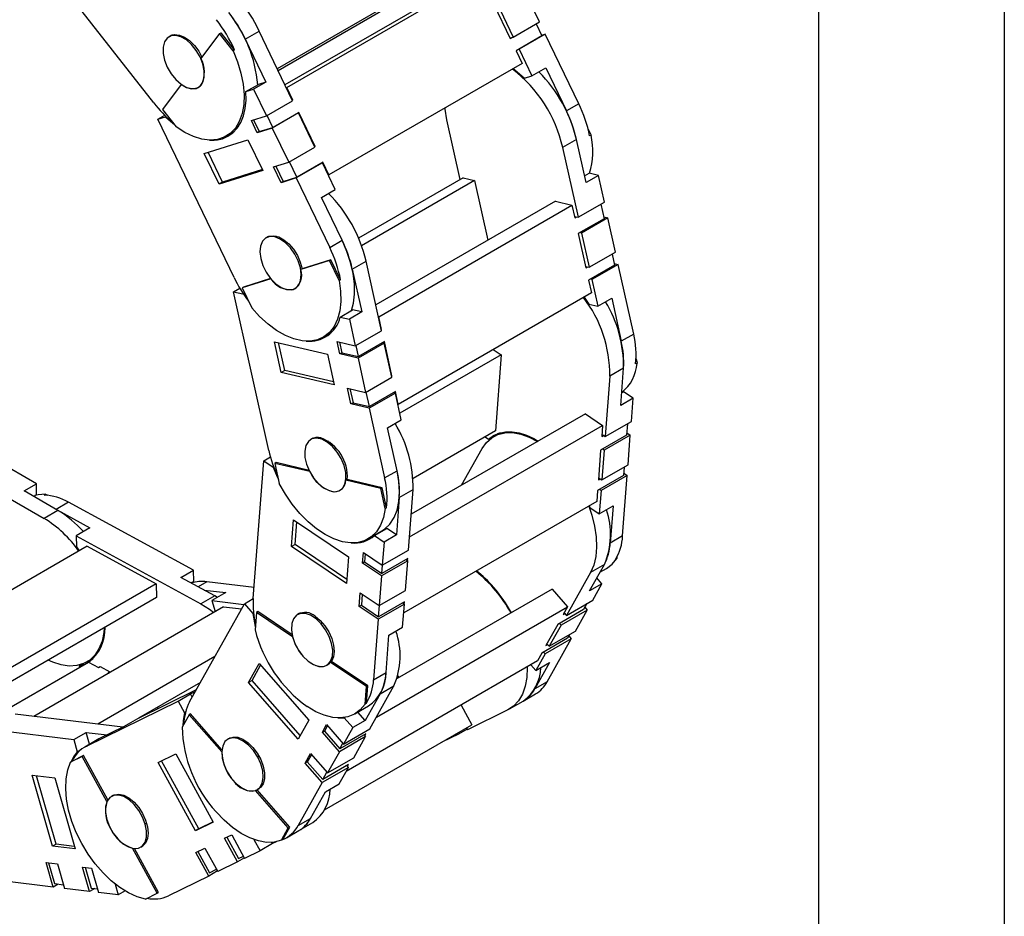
# Model space of a CAD drawing. Header units: inches. Extents: x 0 to 66, y 0 to 51.
# Tile 9 of 10: x 58.1 to 66, y 33.7 to 40.9. Entities that reach past the tile are written whole.
import ezdxf

# ---------------------------------------------------------------- set-up
doc = ezdxf.new("R2010")
doc.units = ezdxf.units.IN
doc.header["$LTSCALE"] = 6
doc.header["$MEASUREMENT"] = 0
doc.layers.add('TEXT', color=140, linetype='Continuous', lineweight=25)

msp = doc.modelspace()

# ---------------------------------------------------------------- linework, layer by layer
at = {"color": 7, "linetype": 'Continuous'}
msp.add_line((66.0006, 51.0006), (66.0006, 0.0006), dxfattribs=at)
for p, q in [((59.1369, 40.2761), (58.2748, 41.3764)), ((61.6592, 41.266), (60.1954, 40.421)), ((60.2105, 40.4005), (61.7694, 41.3005)), ((62.2489, 40.9297), (62.1164, 41.2048)), ((61.1217, 41.1018), (60.1404, 40.5353)), ((61.9048, 41.0827), (62.0373, 40.8075)), ((61.0467, 41.0784), (60.1329, 40.5509)), ((61.8798, 41.0712), (62.0124, 40.796)), ((62.0373, 40.8075), (62.2489, 40.9297)), ((59.8753, 40.7902), (59.9867, 40.8545)), ((60.2568, 40.2936), (59.9867, 40.8545)), ((62.2223, 40.9143), (62.2688, 40.8179)), ((59.2779, 40.8203), (59.2599, 40.8099)), ((59.2887, 40.8243), (59.2761, 40.817)), ((59.6682, 40.8363), (59.5164, 40.6342)), ((59.6682, 40.8363), (59.6794, 40.8427)), ((59.7775, 40.6968), (59.6682, 40.8363)), ((59.7886, 40.7032), (59.6794, 40.8427)), ((59.8753, 40.7902), (60.0418, 40.4445)), ((62.0108, 40.7992), (62.0373, 40.8075)), ((62.0124, 40.796), (62.0265, 40.8041)), ((62.2688, 40.8179), (62.0599, 40.6973)), ((62.2965, 40.8309), (62.0849, 40.7087)), ((62.2669, 40.8217), (62.2965, 40.8309)), ((62.5666, 40.27), (62.2965, 40.8309)), ((59.7886, 40.7032), (59.7775, 40.6968)), ((62.0599, 40.6973), (62.1092, 40.595)), ((62.0849, 40.7087), (62.0737, 40.7053)), ((62.0849, 40.7087), (62.1885, 40.4936)), ((62.1092, 40.595), (60.5503, 39.695)), ((62.1885, 40.4936), (62.2999, 40.5579)), ((62.2999, 40.5579), (62.4664, 40.2122)), ((62.1276, 40.4746), (62.1885, 40.4936)), ((59.3588, 40.4245), (59.2069, 40.2225)), ((59.3588, 40.4245), (59.3591, 40.4247)), ((59.4961, 40.4008), (59.503, 40.4047)), ((59.8807, 40.3676), (59.981, 40.4255)), ((59.8807, 40.3676), (59.9416, 40.3866)), ((60.0418, 40.4445), (59.9416, 40.3866)), ((59.9416, 40.3866), (60.0453, 40.1715)), ((60.0418, 40.4445), (59.981, 40.4255)), ((60.206, 40.3991), (60.2105, 40.4005)), ((60.2598, 40.2982), (60.2105, 40.4005)), ((60.0453, 40.1715), (60.2568, 40.2936)), ((60.2553, 40.2968), (60.2598, 40.2982)), ((60.2557, 40.2958), (60.2598, 40.2982)), ((59.2069, 40.2225), (59.3162, 40.083)), ((62.5666, 40.27), (62.4664, 40.2122)), ((59.1697, 40.1456), (59.2246, 40.1773)), ((59.1697, 40.1456), (59.2306, 40.1646)), ((59.7848, 38.8686), (59.1697, 40.1456)), ((59.235, 40.1671), (59.2306, 40.1646)), ((59.924, 40.1336), (60.0453, 40.1715)), ((59.9715, 40.0348), (59.924, 40.1336)), ((59.9425, 40.1394), (59.9882, 40.0445)), ((60.0985, 40.0789), (60.0521, 40.1754)), ((60.3044, 40.1948), (60.0928, 40.0727)), ((60.3073, 40.1995), (60.0985, 40.0789)), ((60.2932, 40.1913), (60.3044, 40.1948)), ((60.4369, 39.9197), (60.3044, 40.1948)), ((60.4399, 39.9243), (60.3073, 40.1995)), ((61.6087, 39.6572), (61.5017, 40.1383)), ((59.7948, 40.0735), (59.8211, 40.0886)), ((60.0928, 40.0727), (59.9715, 40.0348)), ((59.9882, 40.0445), (60.0985, 40.0789)), ((60.0928, 40.0727), (60.2253, 39.7975)), ((62.642, 40.0641), (62.6651, 40.0161)), ((59.544, 39.8688), (59.8969, 39.979)), ((59.7795, 40.0391), (59.6899, 39.9874)), ((59.7225, 40.0087), (59.7859, 40.0453)), ((59.8969, 39.979), (60.0158, 39.7321)), ((59.9884, 40.0446), (59.9715, 40.0348)), ((62.5478, 39.9807), (62.4364, 39.9164)), ((62.6248, 39.634), (62.5478, 39.9807)), ((62.6651, 40.0161), (62.654, 40.0096)), ((60.2253, 39.7975), (60.4369, 39.9197)), ((60.4354, 39.9229), (60.4399, 39.9243)), ((60.4358, 39.9219), (60.4399, 39.9243)), ((62.4364, 39.9164), (62.5614, 39.3539)), ((59.663, 39.6219), (59.544, 39.8688)), ((59.6908, 39.638), (59.575, 39.8785)), ((60.0158, 39.7321), (59.663, 39.6219)), ((60.0127, 39.7385), (59.6908, 39.638)), ((60.104, 39.7597), (60.2253, 39.7975)), ((60.1652, 39.6327), (60.104, 39.7597)), ((60.1226, 39.7655), (60.1819, 39.6424)), ((60.2922, 39.6768), (60.2321, 39.8015)), ((60.4981, 39.7927), (60.2865, 39.6706)), ((60.501, 39.7974), (60.2922, 39.6768)), ((60.4869, 39.7892), (60.4981, 39.7927)), ((60.6017, 39.5775), (60.4981, 39.7927)), ((60.5503, 39.695), (60.501, 39.7974)), ((60.2865, 39.6706), (60.1652, 39.6327)), ((60.1819, 39.6424), (60.2922, 39.6768)), ((60.2865, 39.6706), (60.5566, 39.1097)), ((60.5458, 39.6936), (60.5503, 39.695)), ((61.6332, 39.6713), (60.7898, 39.1844)), ((61.6332, 39.6713), (61.724, 39.6498)), ((62.613, 39.6872), (62.6513, 39.7094)), ((62.7251, 39.6919), (62.6248, 39.634)), ((62.7251, 39.6919), (62.6513, 39.7094)), ((62.773, 39.4761), (62.7251, 39.6919)), ((59.6908, 39.638), (59.663, 39.6219)), ((60.1821, 39.6424), (60.1652, 39.6327)), ((60.4904, 39.5132), (60.6017, 39.5775)), ((61.724, 39.6498), (60.8135, 39.1241)), ((61.724, 39.6498), (61.8312, 39.1678)), ((60.6569, 39.1676), (60.4904, 39.5132)), ((62.3778, 39.4834), (60.9283, 38.6465)), ((60.9525, 38.5517), (62.5114, 39.4517)), ((62.3778, 39.4834), (62.5114, 39.4517)), ((62.5114, 39.4517), (62.5342, 39.349)), ((62.5614, 39.3539), (62.773, 39.4761)), ((62.7451, 39.46), (62.7713, 39.3423)), ((62.5315, 39.361), (62.5614, 39.3539)), ((62.5342, 39.349), (62.5481, 39.3571)), ((62.7713, 39.3423), (62.5625, 39.2217)), ((62.8013, 39.3487), (62.5897, 39.2266)), ((62.7681, 39.3566), (62.8013, 39.3487)), ((62.8626, 39.0728), (62.8013, 39.3487)), ((60.0594, 39.1977), (60.0415, 39.1873)), ((60.0458, 39.1898), (60.0686, 39.2012)), ((60.1239, 39.2017), (60.1124, 39.195)), ((62.5625, 39.2217), (62.6238, 38.9457)), ((62.5897, 39.2266), (62.5763, 39.2298)), ((62.5897, 39.2266), (62.6511, 38.9506)), ((60.5566, 39.1097), (60.6569, 39.1676)), ((62.6511, 38.9506), (62.8626, 39.0728)), ((62.8348, 39.0567), (62.8546, 38.9673)), ((60.5549, 39.0048), (60.3226, 38.9322)), ((60.3337, 38.9386), (60.3226, 38.9322)), ((60.566, 39.0112), (60.3337, 38.9386)), ((60.5549, 39.0048), (60.566, 39.0112)), ((60.6329, 38.8429), (60.5549, 39.0048)), ((60.644, 38.8493), (60.566, 39.0112)), ((60.7383, 38.9361), (60.8496, 39.0004)), ((60.7383, 38.9361), (60.8153, 38.5894)), ((60.9746, 38.4379), (60.8496, 39.0004)), ((62.6211, 38.9577), (62.6511, 38.9506)), ((62.6238, 38.9457), (62.6378, 38.9538)), ((62.8546, 38.9673), (62.6458, 38.8467)), ((62.8847, 38.9737), (62.6731, 38.8516)), ((62.8514, 38.9816), (62.8847, 38.9737)), ((63.0097, 38.4112), (62.8847, 38.9737)), ((60.0815, 38.8569), (59.8492, 38.7843)), ((60.0798, 38.8593), (59.8603, 38.7908)), ((60.0815, 38.8569), (60.0817, 38.857)), ((59.7804, 38.7534), (59.8307, 38.7824)), ((59.8603, 38.7908), (59.8492, 38.7843)), ((59.8492, 38.7843), (59.9271, 38.6225)), ((60.2777, 38.7782), (60.2845, 38.7821)), ((60.644, 38.8493), (60.6329, 38.8429)), ((62.6458, 38.8467), (62.6686, 38.7441)), ((62.6731, 38.8516), (62.6597, 38.8548)), ((62.6731, 38.8516), (62.721, 38.6358)), ((60.065, 37.4727), (59.7804, 38.7534)), ((59.7804, 38.7534), (59.8541, 38.7359)), ((60.2617, 38.7707), (60.2633, 38.7717)), ((62.6686, 38.7441), (61.1097, 37.8442)), ((62.6086, 38.7095), (62.6473, 38.6533)), ((62.721, 38.6358), (62.8324, 38.7001)), ((62.8324, 38.7001), (62.9094, 38.3534)), ((62.6473, 38.6533), (62.721, 38.6358)), ((60.6414, 38.549), (60.7416, 38.6069)), ((60.6414, 38.549), (60.7151, 38.5315)), ((60.8153, 38.5894), (60.7151, 38.5315)), ((60.8153, 38.5894), (60.7416, 38.6069)), ((60.9492, 38.5525), (60.9525, 38.5517)), ((60.9753, 38.4491), (60.9525, 38.5517)), ((60.7151, 38.5315), (60.7631, 38.3157)), ((60.504, 38.386), (60.5674, 38.4226)), ((60.7631, 38.3157), (60.9746, 38.4379)), ((60.972, 38.4499), (60.9753, 38.4491)), ((60.9725, 38.4475), (60.9753, 38.4491)), ((63.0097, 38.4112), (62.9094, 38.3534)), ((60.1104, 38.35), (60.5377, 38.2486)), ((60.1654, 38.1024), (60.1104, 38.35)), ((60.1932, 38.1184), (60.1435, 38.3421)), ((60.6162, 38.3506), (60.7631, 38.3157)), ((60.6382, 38.2516), (60.6162, 38.3506)), ((60.6361, 38.3459), (60.6549, 38.2612)), ((60.7884, 38.2296), (60.7686, 38.3189)), ((60.9966, 38.3388), (60.7851, 38.2167)), ((60.9973, 38.3501), (60.7884, 38.2296)), ((60.9832, 38.342), (60.9966, 38.3388)), ((61.058, 38.0629), (60.9966, 38.3388)), ((61.0586, 38.0741), (60.9973, 38.3501)), ((60.5377, 38.2486), (60.5927, 38.001)), ((60.655, 38.2612), (60.6382, 38.2516)), ((60.7851, 38.2167), (60.6382, 38.2516)), ((60.6549, 38.2612), (60.7884, 38.2296)), ((61.9397, 38.2442), (61.1225, 37.7724)), ((61.8765, 38.2868), (61.9397, 38.2442)), ((61.9397, 38.2442), (61.8931, 37.6304)), ((60.7851, 38.2167), (60.8464, 37.9407)), ((63.0365, 38.1764), (63.0253, 38.1699)), ((63.0288, 38.211), (63.0365, 38.1764)), ((60.1932, 38.1184), (60.1654, 38.1024)), ((60.5927, 38.001), (60.1654, 38.1024)), ((60.5874, 38.0249), (60.1932, 38.1184)), ((60.8464, 37.9407), (61.058, 38.0629)), ((61.0553, 38.0749), (61.0586, 38.0741)), ((61.0558, 38.0725), (61.0586, 38.0741)), ((62.8162, 38.0726), (62.7792, 37.5847)), ((62.9276, 38.1369), (62.8162, 38.0726)), ((62.9047, 37.8362), (62.9276, 38.1369)), ((60.6995, 37.9756), (60.8464, 37.9407)), ((60.7278, 37.8482), (60.6995, 37.9756)), ((60.7194, 37.9709), (60.7445, 37.8579)), ((60.8781, 37.8263), (60.8519, 37.9439)), ((61.0863, 37.9355), (60.8747, 37.8134)), ((61.0869, 37.9468), (60.8781, 37.8263)), ((61.0729, 37.9387), (61.0863, 37.9355)), ((61.1342, 37.7197), (61.0863, 37.9355)), ((61.1097, 37.8442), (61.0869, 37.9468)), ((62.9123, 37.9364), (62.9284, 37.9457)), ((63.0049, 37.894), (62.9284, 37.9457)), ((60.7446, 37.8579), (60.7278, 37.8482)), ((60.8747, 37.8134), (60.7278, 37.8482)), ((60.7445, 37.8579), (60.8781, 37.8263)), ((61.1064, 37.845), (61.1097, 37.8442)), ((63.0049, 37.894), (62.9047, 37.8362)), ((62.9907, 37.7068), (63.0049, 37.894)), ((58.1901, 37.2041), (57.1823, 37.7859)), ((60.8747, 37.8134), (60.9997, 37.2509)), ((62.6194, 37.7685), (61.2143, 36.9574)), ((62.6194, 37.7685), (62.7581, 37.675)), ((61.0229, 37.6554), (61.1342, 37.7197)), ((61.2005, 36.7758), (62.7581, 37.675)), ((62.7581, 37.675), (62.7514, 37.586)), ((62.7792, 37.5847), (62.9907, 37.7068)), ((62.9588, 37.6884), (62.9518, 37.5961)), ((61.0999, 37.3087), (61.0229, 37.6554)), ((61.8931, 37.6304), (61.2296, 37.2473)), ((61.8375, 37.5648), (61.9174, 37.6109)), ((61.9313, 37.6151), (61.8791, 37.585)), ((62.9518, 37.5961), (62.743, 37.4756)), ((62.7514, 37.586), (62.7653, 37.594)), ((62.7526, 37.6026), (62.7792, 37.5847)), ((62.9823, 37.5963), (62.7708, 37.4742)), ((62.9533, 37.6159), (62.9823, 37.5963)), ((62.9642, 37.357), (62.9823, 37.5963)), ((57.2436, 37.5063), (58.2513, 36.9245)), ((60.4211, 37.5703), (60.4031, 37.56)), ((60.5466, 37.5461), (60.5352, 37.5395)), ((61.8107, 37.5828), (61.8375, 37.5648)), ((61.8643, 37.5757), (61.8647, 37.5804)), ((61.6203, 37.1918), (61.7857, 37.4877)), ((62.743, 37.4756), (62.7248, 37.2361)), ((62.7708, 37.4742), (62.7526, 37.2348)), ((62.7708, 37.4742), (62.7569, 37.4836)), ((59.9397, 36.2774), (60.024, 37.3884)), ((60.024, 37.3884), (60.0784, 37.4198)), ((60.024, 37.3884), (60.1006, 37.3368)), ((60.1247, 37.3748), (60.1136, 37.3683)), ((60.1136, 37.3683), (60.1497, 37.206)), ((60.3949, 37.3016), (60.1136, 37.3683)), ((60.39, 37.3118), (60.1247, 37.3748)), ((62.7526, 37.2348), (62.9642, 37.357)), ((60.1047, 37.3391), (60.1006, 37.3368)), ((60.3949, 37.3016), (60.3951, 37.3017)), ((60.9997, 37.2509), (61.0999, 37.3087)), ((62.9271, 37.2708), (62.7183, 37.1502)), ((62.9576, 37.271), (62.7461, 37.1489)), ((62.9206, 36.7831), (62.9576, 37.271)), ((62.9322, 37.3385), (62.9271, 37.2708)), ((62.9286, 37.2906), (62.9576, 37.271)), ((58.0899, 37.1463), (58.1901, 37.2041)), ((58.1901, 37.1154), (58.1901, 37.2041)), ((60.698, 37.2387), (60.6868, 37.2323)), ((60.9682, 37.1655), (60.6868, 37.2323)), ((60.9793, 37.172), (60.698, 37.2387)), ((62.7248, 37.2361), (62.7387, 37.2442)), ((62.7261, 37.2527), (62.7526, 37.2348)), ((58.3627, 36.9888), (58.0899, 37.1463)), ((58.1901, 37.1154), (58.1667, 37.1019)), ((58.253, 37.1129), (58.2641, 37.1194)), ((58.2641, 37.1194), (58.2792, 37.1112)), ((60.5685, 37.1428), (60.5689, 37.143)), ((60.6393, 37.1508), (60.6461, 37.1547)), ((60.9682, 37.1655), (60.9793, 37.172)), ((61.0042, 37.0032), (60.9682, 37.1655)), ((61.0154, 37.0096), (60.9793, 37.172)), ((61.118, 37.0923), (61.2294, 37.1566)), ((61.1923, 36.6686), (61.2294, 37.1566)), ((62.7183, 37.1502), (62.7115, 37.0612)), ((62.7461, 37.1489), (62.7319, 36.9617)), ((62.7461, 37.1489), (62.7322, 37.1583)), ((58.4491, 37.0544), (58.3491, 36.9967)), ((59.4564, 36.5059), (58.4491, 37.0544)), ((61.118, 37.0923), (61.0952, 36.7916)), ((62.7115, 37.0612), (61.1539, 36.162)), ((58.3627, 36.9888), (58.2513, 36.9245)), ((58.3558, 36.9928), (58.6216, 36.8481)), ((61.0154, 37.0096), (61.0042, 37.0032)), ((62.6505, 37.026), (62.6553, 37.0133)), ((62.6553, 37.0133), (62.7319, 36.9617)), ((62.7319, 36.9617), (62.8432, 37.026)), ((62.8432, 37.026), (62.8204, 36.7252)), ((60.2487, 36.6982), (60.265, 36.913)), ((60.265, 36.913), (60.7088, 36.6137)), ((60.2765, 36.7143), (60.2903, 36.8959)), ((58.6216, 36.8481), (58.5102, 36.7838)), ((60.8657, 36.7587), (60.977, 36.823)), ((60.9184, 36.7853), (61.0186, 36.8432)), ((61.0952, 36.7916), (60.995, 36.7337)), ((61.0952, 36.7916), (61.0186, 36.8432)), ((58.5102, 36.7838), (58.5124, 36.6938)), ((58.5102, 36.7838), (59.5176, 36.2353)), ((60.2765, 36.7143), (60.2487, 36.6982)), ((60.695, 36.432), (60.2765, 36.7143)), ((60.9184, 36.7853), (60.995, 36.7337)), ((60.995, 36.7337), (60.9808, 36.5465)), ((62.9206, 36.7831), (62.8204, 36.7252)), ((58.6001, 36.6994), (57.0449, 35.8016)), ((58.5124, 36.6938), (58.5358, 36.6623)), ((58.6001, 36.6994), (59.1566, 36.3964)), ((60.6925, 36.3989), (60.2487, 36.6982)), ((60.8217, 36.5635), (60.8282, 36.6494)), ((60.8282, 36.6494), (60.9808, 36.5465)), ((60.8434, 36.6391), (60.8384, 36.5731)), ((60.9808, 36.5465), (61.1923, 36.6686)), ((60.7088, 36.6137), (60.6925, 36.3989)), ((60.8384, 36.5731), (60.8217, 36.5635)), ((60.9742, 36.4606), (60.8217, 36.5635)), ((60.8384, 36.5731), (60.9771, 36.4796)), ((61.1858, 36.5827), (60.9742, 36.4606)), ((61.1859, 36.6002), (60.9771, 36.4796)), ((61.1676, 36.3433), (61.1858, 36.5827)), ((61.1719, 36.5921), (61.1858, 36.5827)), ((61.1847, 36.5835), (61.1859, 36.6002)), ((62.6531, 36.339), (62.7728, 36.5531)), ((62.7728, 36.5531), (62.6614, 36.4888)), ((62.8736, 36.6), (62.8625, 36.5936)), ((62.8747, 36.6141), (62.8736, 36.6)), ((59.3562, 36.4481), (59.4564, 36.5059)), ((59.4586, 36.416), (59.4564, 36.5059)), ((60.9771, 36.4796), (60.9823, 36.5474)), ((62.6614, 36.4888), (62.4673, 36.1415)), ((62.737, 36.4892), (62.7907, 36.5202)), ((59.1566, 36.3964), (57.6014, 35.4986)), ((59.1566, 36.3964), (59.1593, 36.2856)), ((59.6289, 36.2996), (59.3562, 36.4481)), ((59.4586, 36.416), (59.4375, 36.4038)), ((59.5638, 36.4137), (59.4937, 36.3732)), ((59.9465, 36.3676), (59.5638, 36.4137)), ((60.9742, 36.4606), (60.9561, 36.2212)), ((62.7533, 36.3969), (62.6531, 36.339)), ((62.6789, 36.2636), (62.7533, 36.3969)), ((62.7533, 36.3969), (62.7119, 36.4442)), ((59.5433, 36.3462), (59.7173, 36.3253)), ((59.7173, 36.3253), (59.6059, 36.261)), ((60.7951, 36.2136), (60.8035, 36.3241)), ((60.8035, 36.3241), (60.9561, 36.2212)), ((60.8187, 36.3138), (60.8118, 36.2233)), ((60.9561, 36.2212), (61.1676, 36.3433)), ((62.3512, 36.3538), (61.1003, 35.6317)), ((62.3512, 36.3538), (62.4763, 36.2111)), ((59.1593, 36.2856), (57.7016, 35.444)), ((59.4258, 35.4447), (59.8677, 36.2355)), ((59.6289, 36.2996), (59.5176, 36.2353)), ((59.6059, 36.261), (59.6314, 36.172)), ((59.6059, 36.261), (59.8645, 36.2298)), ((59.651, 36.287), (59.6289, 36.2996)), ((59.8677, 36.2355), (59.9397, 36.277)), ((59.8677, 36.2355), (59.9368, 36.1567)), ((61.1594, 36.2503), (60.9505, 36.1298)), ((61.1454, 36.2422), (61.1593, 36.2329)), ((61.1581, 36.2336), (61.1594, 36.2503)), ((62.4673, 36.1415), (62.6789, 36.2636)), ((62.632, 36.2366), (62.6058, 36.1897)), ((59.6999, 36.2116), (58.1677, 35.327)), ((59.6999, 36.2116), (59.8446, 36.1941)), ((59.9417, 36.1596), (59.9368, 36.1567)), ((59.9643, 36.1662), (59.9536, 36.0254)), ((59.9755, 36.1727), (59.9643, 36.1662)), ((60.2566, 35.9692), (59.9643, 36.1662)), ((60.253, 35.9856), (59.9755, 36.1727)), ((60.3139, 36.1586), (60.2959, 36.1483)), ((60.8119, 36.2233), (60.7951, 36.2136)), ((60.9477, 36.1107), (60.7951, 36.2136)), ((60.8118, 36.2233), (60.9505, 36.1298)), ((60.9336, 35.3205), (62.4763, 36.2111)), ((61.1593, 36.2329), (60.9477, 36.1107)), ((60.9505, 36.1298), (60.9576, 36.2221)), ((61.145, 36.0457), (61.1593, 36.2329)), ((62.6058, 36.1897), (62.3969, 36.0691)), ((62.6349, 36.185), (62.4234, 36.0629)), ((62.4763, 36.2111), (62.4409, 36.1477)), ((62.4409, 36.1477), (62.4548, 36.1558)), ((62.449, 36.1623), (62.4673, 36.1415)), ((62.5397, 36.0146), (62.6349, 36.185)), ((62.6155, 36.2071), (62.6349, 36.185)), ((60.4986, 36.0813), (60.4873, 36.0747)), ((60.9477, 36.1107), (60.9106, 35.6228)), ((62.4234, 36.0629), (62.4108, 36.0771)), ((61.0337, 35.9814), (61.145, 36.0457)), ((62.3969, 36.0691), (62.3017, 35.8987)), ((62.4234, 36.0629), (62.3281, 35.8925)), ((62.3281, 35.8925), (62.5397, 36.0146)), ((60.2566, 35.9692), (60.2568, 35.9693)), ((61.0108, 35.6806), (61.0337, 35.9814)), ((62.4764, 35.9581), (62.2676, 35.8376)), ((62.5055, 35.9534), (62.294, 35.8313)), ((62.3115, 35.6061), (62.5055, 35.9534)), ((62.4928, 35.9875), (62.4764, 35.9581)), ((62.4861, 35.9756), (62.5055, 35.9534)), ((62.2676, 35.8376), (62.2321, 35.7742)), ((62.294, 35.8313), (62.2815, 35.8456)), ((62.3017, 35.8987), (62.3156, 35.9067)), ((62.3099, 35.9133), (62.3281, 35.8925)), ((57.8815, 35.3461), (58.6087, 35.7658)), ((58.5958, 35.7652), (58.648, 35.7954)), ((58.6087, 35.7658), (58.6894, 35.7219)), ((59.6298, 35.8098), (58.6854, 35.2646)), ((60.4, 35.7592), (60.4003, 35.7594)), ((60.5709, 35.7711), (60.5598, 35.7647)), ((60.8521, 35.5677), (60.5598, 35.7647)), ((60.8632, 35.5741), (60.5709, 35.7711)), ((62.2321, 35.7742), (60.6895, 34.8836)), ((62.3309, 35.7623), (62.2112, 35.5483)), ((62.294, 35.8313), (62.2195, 35.6981)), ((62.2195, 35.6981), (62.3309, 35.7623)), ((58.5673, 35.7513), (58.5357, 35.7331)), ((58.5727, 35.7451), (58.5357, 35.7331)), ((58.5357, 35.7331), (58.5359, 35.7238)), ((58.6894, 35.7219), (58.7033, 35.7299)), ((58.7033, 35.7299), (58.7812, 35.6875)), ((58.7033, 35.7299), (58.7033, 35.7299)), ((58.7812, 35.6875), (58.7673, 35.6795)), ((58.7673, 35.6795), (58.7729, 35.6764)), ((58.7812, 35.6875), (58.7814, 35.6813)), ((59.9015, 35.5995), (59.987, 35.7524)), ((59.9294, 35.6156), (59.9985, 35.7393)), ((59.987, 35.7524), (60.3873, 35.2958)), ((60.5321, 35.7391), (60.5389, 35.743)), ((60.9106, 35.6228), (61.0108, 35.6806)), ((62.1794, 35.7438), (62.2195, 35.6981)), ((59.5128, 35.6004), (59.0121, 35.3114)), ((59.9294, 35.6156), (59.9015, 35.5995)), ((60.3018, 35.1429), (59.9015, 35.5995)), ((60.3182, 35.1721), (59.9294, 35.6156)), ((61.1072, 35.6544), (61.1143, 35.6398)), ((62.3115, 35.6061), (62.2112, 35.5483)), ((59.4798, 35.5412), (59.0047, 35.3077)), ((59.4327, 35.5086), (59.4724, 35.5281)), ((60.8414, 35.4268), (60.8521, 35.5677)), ((60.8521, 35.5677), (60.8632, 35.5741)), ((60.8525, 35.4333), (60.8632, 35.5741)), ((60.8805, 35.2255), (61.0746, 35.5728)), ((60.9632, 35.5085), (61.0746, 35.5728)), ((58.5929, 35.0872), (59.3325, 35.4507)), ((59.3325, 35.4507), (59.4327, 35.5086)), ((59.3325, 35.4507), (59.3847, 35.3555)), ((59.447, 35.4826), (59.4327, 35.5086)), ((60.9632, 35.5085), (60.8436, 35.2944)), ((62.0065, 35.3867), (62.1178, 35.451)), ((62.1178, 35.451), (62.2181, 35.5089)), ((59.1667, 35.4006), (59.1671, 35.3875)), ((60.7585, 35.347), (60.8698, 35.4113)), ((60.8436, 35.2944), (60.7844, 35.362)), ((60.8525, 35.4333), (60.8414, 35.4268)), ((61.6161, 35.4186), (61.704, 35.2582)), ((61.993, 35.3795), (61.6681, 35.2198)), ((58.887, 35.2403), (58.0191, 35.3449)), ((59.0047, 35.3077), (58.8933, 35.2434)), ((59.4217, 35.3408), (59.3657, 35.2406)), ((59.3924, 35.3599), (59.3847, 35.3555)), ((59.4328, 35.3473), (59.4217, 35.3408)), ((59.6852, 35.0402), (59.4217, 35.3408)), ((59.6867, 35.0577), (59.4328, 35.3473)), ((60.3873, 35.2958), (60.3018, 35.1429)), ((60.6211, 35.3149), (60.6743, 35.3154)), ((60.6743, 35.3154), (60.6804, 35.3189)), ((60.6743, 35.3154), (60.7434, 35.2366)), ((60.8436, 35.2944), (60.7434, 35.2366)), ((57.5538, 35.2534), (58.4909, 35.1404)), ((58.8933, 35.2434), (58.6931, 35.145)), ((60.4971, 35.1991), (60.5313, 35.2603)), ((60.5139, 35.2088), (60.4971, 35.1991)), ((60.5382, 35.2524), (60.5139, 35.2088)), ((60.5139, 35.2088), (60.639, 35.0661)), ((60.5153, 34.5719), (61.704, 35.2582)), ((60.5313, 35.2603), (60.6689, 35.1033)), ((60.7434, 35.2366), (60.6689, 35.1033)), ((60.6689, 35.1033), (60.8805, 35.2255)), ((61.6655, 35.2246), (61.5946, 35.1837)), ((61.6608, 35.2332), (61.6681, 35.2198)), ((58.4909, 35.1404), (58.5912, 35.1983)), ((58.4909, 35.1404), (58.5192, 35.0416)), ((58.6796, 35.1378), (58.5794, 35.08)), ((58.6185, 35.1026), (58.5912, 35.1983)), ((58.5912, 35.1983), (58.7601, 35.1779)), ((58.5929, 35.0872), (58.6931, 35.145)), ((58.6931, 35.145), (58.6796, 35.1378)), ((59.7524, 35.1537), (59.7344, 35.1434)), ((60.6347, 35.0422), (60.4971, 35.1991)), ((60.8463, 35.1643), (60.6347, 35.0422)), ((60.8478, 35.1867), (60.639, 35.0661)), ((60.7511, 34.9939), (60.8463, 35.1643)), ((60.8338, 35.1786), (60.8463, 35.1643)), ((60.8396, 35.172), (60.8478, 35.1867)), ((61.5946, 35.1837), (61.4625, 35.1188)), ((61.5946, 35.1837), (61.5899, 35.1923)), ((58.548, 35.0582), (58.5192, 35.0416)), ((60.639, 35.0661), (60.6633, 35.1097)), ((58.5591, 35.0039), (58.4653, 34.9578)), ((58.4653, 34.9578), (58.4764, 34.9642)), ((58.5702, 35.0103), (58.4764, 34.9642)), ((58.5702, 35.0103), (58.5591, 35.0039)), ((58.7583, 34.6403), (58.5591, 35.0039)), ((58.7658, 34.6534), (58.5702, 35.0103)), ((59.171, 34.9552), (59.314, 35.0255)), ((59.5014, 34.4191), (59.1998, 34.9694)), ((59.314, 35.0255), (59.6165, 34.4733)), ((59.6852, 35.0402), (59.6855, 35.0403)), ((59.9864, 35.0056), (59.9751, 34.9991)), ((60.358, 34.9501), (60.4019, 35.0287)), ((60.4088, 35.0208), (60.3747, 34.9598)), ((60.4019, 35.0287), (60.5395, 34.8718)), ((60.6347, 35.0422), (60.5395, 34.8718)), ((60.5395, 34.8718), (60.7511, 34.9939)), ((59.4735, 34.403), (59.171, 34.9552)), ((60.3747, 34.9598), (60.358, 34.9501)), ((60.4956, 34.7931), (60.358, 34.9501)), ((60.3747, 34.9598), (60.4998, 34.8171)), ((60.7072, 34.9153), (60.4956, 34.7931)), ((60.7086, 34.9376), (60.4998, 34.8171)), ((60.6327, 34.782), (60.7072, 34.9153)), ((60.6946, 34.9295), (60.7072, 34.9153)), ((60.7004, 34.9229), (60.7086, 34.9376)), ((58.3197, 34.2795), (58.1559, 34.8524)), ((58.1559, 34.8524), (58.3371, 34.8305)), ((58.3476, 34.2956), (58.1895, 34.8483)), ((58.3371, 34.8305), (58.501, 34.2577)), ((59.7791, 34.8075), (59.7793, 34.8076)), ((60.4998, 34.8171), (60.5339, 34.8781)), ((59.961, 34.7295), (59.9587, 34.7282)), ((60.2223, 34.4276), (59.9587, 34.7282)), ((60.2334, 34.434), (59.9704, 34.7341)), ((59.9706, 34.7342), (59.9886, 34.7446)), ((60.4956, 34.7931), (60.3015, 34.4458)), ((60.5213, 34.7177), (60.6327, 34.782)), ((58.8126, 34.6918), (58.7946, 34.6814)), ((60.4017, 34.5036), (60.5213, 34.7177)), ((58.7583, 34.6403), (58.7588, 34.6406)), ((60.3015, 34.4458), (60.4017, 34.5036)), ((58.7899, 34.4165), (58.7901, 34.4166)), ((59.0794, 34.4647), (59.068, 34.4581)), ((59.6165, 34.4733), (59.4735, 34.403)), ((59.5014, 34.4191), (59.4735, 34.403)), ((59.6155, 34.4752), (59.5014, 34.4191)), ((60.1663, 34.3273), (60.2223, 34.4276)), ((60.1774, 34.3337), (60.2334, 34.434)), ((60.2223, 34.4276), (60.2334, 34.434)), ((60.3083, 34.4064), (60.4197, 34.4707)), ((59.7085, 34.3433), (59.7657, 34.3714)), ((59.8125, 34.1535), (59.7085, 34.3433)), ((59.7259, 34.3519), (59.8198, 34.1804)), ((59.7657, 34.3714), (59.8697, 34.1816)), ((59.9449, 34.3331), (59.9944, 34.2429)), ((60.1774, 34.3337), (60.1663, 34.3273)), ((60.2081, 34.3485), (60.3083, 34.4064)), ((58.3476, 34.2956), (58.3197, 34.2795)), ((58.501, 34.2577), (58.3197, 34.2795)), ((58.4952, 34.2778), (58.3476, 34.2956)), ((58.9654, 34.2634), (58.965, 34.2631)), ((59.1642, 33.8996), (58.965, 34.2631)), ((59.1753, 33.906), (58.9806, 34.2614)), ((59.0308, 34.2723), (59.0488, 34.2826)), ((59.4756, 34.2288), (59.5492, 34.265)), ((59.5492, 34.265), (59.6532, 34.0752)), ((60.0946, 34.3008), (59.9944, 34.2429)), ((60.0946, 34.3008), (60.0893, 34.3104)), ((60.1231, 34.3148), (60.0946, 34.3008)), ((59.5796, 34.039), (59.4756, 34.2288)), ((59.493, 34.2374), (59.5869, 34.066)), ((59.8677, 34.1854), (59.8125, 34.1535)), ((59.8198, 34.1804), (59.8597, 34.2)), ((59.9944, 34.2429), (59.8697, 34.1816)), ((58.2675, 34.1475), (58.3607, 34.1363)), ((58.3238, 33.9506), (58.2675, 34.1475)), ((58.2877, 34.1451), (58.3355, 33.9781)), ((58.3607, 34.1363), (58.417, 33.9394)), ((58.5626, 34.112), (58.6351, 34.1032)), ((58.6189, 33.915), (58.5626, 34.112)), ((58.5828, 34.1095), (58.6306, 33.9426)), ((58.6351, 34.1032), (58.6914, 33.9063)), ((59.5869, 34.066), (59.6431, 34.0936)), ((59.8125, 34.1535), (59.6532, 34.0752)), ((59.5796, 34.039), (59.2548, 33.8794)), ((59.6505, 34.08), (59.5796, 34.039)), ((58.3238, 33.9506), (57.9122, 34.0002)), ((58.3653, 33.9745), (58.3238, 33.9506)), ((58.3355, 33.9781), (58.4084, 33.9694)), ((58.6189, 33.915), (58.417, 33.9394)), ((58.6604, 33.939), (58.6189, 33.915)), ((58.6306, 33.9426), (58.6829, 33.9363)), ((58.8244, 33.9746), (58.8493, 33.8873)), ((58.8493, 33.8873), (58.6914, 33.9063)), ((58.9045, 33.9191), (58.8493, 33.8873)), ((59.0704, 33.8535), (59.1642, 33.8996)), ((59.1642, 33.8996), (59.1753, 33.906))]:
    msp.add_line(p, q)
at = {"flags": 128}
for points in [[(59.2761, 40.817), (59.2453, 40.7991), (59.2236, 40.768), (59.2124, 40.7258), (59.2125, 40.6754), (59.2239, 40.6202), (59.2457, 40.564), (59.2766, 40.5107), (59.3144, 40.4637), (59.3566, 40.4265), (59.4002, 40.4014), (59.4423, 40.3902), (59.48, 40.3937)], [(59.2643, 40.8124), (59.2719, 40.8173), (59.3051, 40.8274), (59.3435, 40.824), (59.3847, 40.8075), (59.4262, 40.7788), (59.4655, 40.7397), (59.4999, 40.6927), (59.5251, 40.6459)], [(59.48, 40.3937), (59.5108, 40.4116), (59.5325, 40.4427), (59.5437, 40.4849), (59.5436, 40.5353), (59.5322, 40.5905), (59.5104, 40.6467), (59.4795, 40.7001), (59.4417, 40.747), (59.3995, 40.7842), (59.3559, 40.8093), (59.3138, 40.8205), (59.2761, 40.817)], [(59.7775, 40.6968), (59.8134, 40.6064), (59.8403, 40.516), (59.8576, 40.4275), (59.865, 40.3426), (59.8622, 40.2632), (59.8494, 40.1909), (59.8268, 40.1272), (59.7948, 40.0735)], [(62.0358, 40.5526), (62.0692, 40.5267), (62.1276, 40.4746)], [(59.5212, 40.4227), (59.5074, 40.4081), (59.491, 40.3976), (59.4723, 40.3913), (59.4517, 40.3894), (59.4295, 40.3918), (59.4064, 40.3986), (59.3826, 40.4096), (59.3588, 40.4245)], [(59.6899, 39.9874), (59.7355, 40.0071), (59.7759, 40.0359), (59.8104, 40.0734), (59.8386, 40.1191), (59.86, 40.1722), (59.8743, 40.2319), (59.8812, 40.2974), (59.8807, 40.3676)], [(61.5017, 40.1383), (61.4869, 40.2252), (61.4858, 40.2351)], [(59.2306, 40.1646), (59.2891, 40.1124), (59.3001, 40.1035)], [(59.7948, 40.0735), (59.7542, 40.0307), (59.7059, 39.9999), (59.6507, 39.9817), (59.5898, 39.9765), (59.5245, 39.9842), (59.4562, 40.0049), (59.3863, 40.0381), (59.3162, 40.083)], [(60.1124, 39.195), (60.0725, 39.1976), (60.0386, 39.1856), (60.0129, 39.1597), (59.9972, 39.1218), (59.9926, 39.0744), (59.9993, 39.0208), (60.017, 38.9645), (60.0444, 38.9095), (60.0796, 38.8595), (60.1203, 38.8179), (60.1637, 38.7875), (60.2067, 38.7705)], [(60.0686, 39.2012), (60.1046, 39.2048), (60.1446, 39.1951), (60.1863, 39.1725), (60.227, 39.1386), (60.2643, 39.0953), (60.2957, 39.0455), (60.3193, 38.9921), (60.3337, 38.9386)], [(60.2067, 38.7705), (60.2466, 38.7679), (60.2805, 38.7799), (60.3062, 38.8058), (60.3219, 38.8437), (60.3265, 38.8911), (60.3198, 38.9447), (60.3021, 39.0009), (60.2747, 39.0559), (60.2395, 39.1059), (60.1988, 39.1475), (60.1555, 39.1779), (60.1124, 39.195)], [(60.733, 38.6019), (60.7484, 38.6594), (60.7573, 38.7339), (60.7563, 38.8147), (60.7455, 38.9002), (60.725, 38.9888), (60.6952, 39.0785), (60.6569, 39.1676)], [(60.6329, 38.8429), (60.6445, 38.7562), (60.6462, 38.6742), (60.6377, 38.5987), (60.6193, 38.5311), (60.5913, 38.4729), (60.5544, 38.4252), (60.5093, 38.3892), (60.4569, 38.3654)], [(60.4569, 38.3654), (60.3983, 38.3545), (60.3348, 38.3566), (60.2677, 38.3718), (60.1983, 38.3996), (60.1281, 38.4395), (60.0585, 38.4907), (59.9911, 38.5521), (59.9271, 38.6225)], [(61.7857, 37.4877), (61.8206, 37.5371), (61.8636, 37.5752), (61.914, 37.6014), (61.9707, 37.6151), (62.0325, 37.6161), (62.0983, 37.6043), (62.1665, 37.5799), (62.2329, 37.5454)], [(61.8375, 37.5648), (61.878, 37.5934), (61.9237, 37.6129), (61.9739, 37.623), (62.0279, 37.6235), (62.0849, 37.6143), (62.144, 37.5958), (62.2042, 37.568), (62.2383, 37.5485)], [(60.5352, 37.5395), (60.4916, 37.5623), (60.4501, 37.571), (60.4134, 37.5649), (60.3841, 37.5446), (60.3641, 37.5114), (60.3548, 37.4676), (60.3568, 37.4161), (60.3701, 37.3605), (60.3936, 37.3045), (60.4259, 37.252), (60.4646, 37.2066), (60.5072, 37.1712)], [(60.5072, 37.1712), (60.5508, 37.1485), (60.5923, 37.1398), (60.629, 37.1458), (60.6584, 37.1661), (60.6784, 37.1993), (60.6877, 37.2431), (60.6856, 37.2946), (60.6724, 37.3503), (60.6488, 37.4062), (60.6165, 37.4587), (60.5778, 37.5042), (60.5352, 37.5395)], [(60.1006, 37.3368), (60.133, 37.259), (60.1422, 37.2394)], [(60.977, 36.823), (61.001, 36.8389), (61.0426, 36.8791), (61.0759, 36.9304), (61.1001, 36.9916), (61.1148, 37.0616), (61.1197, 37.1388), (61.1147, 37.2218), (61.0999, 37.3087)], [(60.6588, 36.7363), (60.5902, 36.7586), (60.5202, 36.7934), (60.4502, 36.8398), (60.3816, 36.897), (60.316, 36.9636), (60.2546, 37.0384), (60.1988, 37.1198), (60.1497, 37.206)], [(58.2641, 37.1194), (58.2031, 37.1145), (58.1772, 37.1079)], [(61.0042, 37.0032), (60.9901, 36.932), (60.9662, 36.8695), (60.9331, 36.8172), (60.8914, 36.776), (60.8421, 36.7468), (60.7861, 36.7303), (60.7245, 36.7268), (60.6588, 36.7363)], [(62.6464, 37.0236), (62.6717, 36.9501), (62.6943, 36.8612), (62.7074, 36.7748), (62.7106, 36.6928), (62.7038, 36.6168), (62.6873, 36.5483), (62.6614, 36.4888)], [(60.9387, 36.7971), (60.9324, 36.795), (60.9248, 36.7928)], [(62.7907, 36.5202), (62.8355, 36.5539), (62.8736, 36.6)], [(59.5176, 36.2353), (59.587, 36.1918), (59.6212, 36.1661)], [(59.9368, 36.1567), (59.9485, 36.0813), (59.9555, 36.0493)], [(60.4873, 36.0747), (60.4459, 36.1146), (60.4024, 36.1428), (60.3597, 36.1574), (60.3206, 36.1575), (60.288, 36.143), (60.2639, 36.1149), (60.2501, 36.0752), (60.2474, 36.0264), (60.2561, 35.9721), (60.2755, 35.9158), (60.3044, 35.8614), (60.3408, 35.8126)], [(60.4392, 36.1345), (60.48, 36.101), (60.5174, 36.0581), (60.549, 36.0084), (60.573, 35.9552), (60.5878, 35.9016), (60.5925, 35.851), (60.5867, 35.8066), (60.5709, 35.7711)], [(58.7373, 36.042), (58.7336, 36.0035), (58.7188, 35.9336), (58.6945, 35.8724), (58.6612, 35.8212), (58.6195, 35.781), (58.5704, 35.7526), (58.5147, 35.7366), (58.4537, 35.7334), (58.3886, 35.7429), (58.3207, 35.7651), (58.2854, 35.7811)], [(60.3408, 35.8126), (60.3821, 35.7728), (60.4257, 35.7445), (60.4684, 35.7299), (60.5074, 35.7298), (60.5401, 35.7443), (60.5641, 35.7724), (60.578, 35.8122), (60.5807, 35.8609), (60.572, 35.9153), (60.5525, 35.9716), (60.5236, 36.026), (60.4873, 36.0747)], [(60.5598, 35.7647), (60.5467, 35.7493), (60.5308, 35.7379), (60.5126, 35.7306), (60.4923, 35.7277), (60.4705, 35.7292), (60.4475, 35.735), (60.4239, 35.7451), (60.4, 35.7592)], [(62.1488, 35.7261), (62.1489, 35.7208), (62.1463, 35.6421), (62.1337, 35.5704), (62.1116, 35.5071), (62.0803, 35.4535), (62.0405, 35.4107), (61.993, 35.3795)], [(61.1053, 35.6478), (61.1064, 35.6456), (61.1103, 35.6375)], [(60.8414, 35.4268), (60.8033, 35.3807), (60.7572, 35.3462), (60.7039, 35.3242), (60.6446, 35.315), (60.5805, 35.3189), (60.513, 35.3357), (60.4434, 35.3651), (60.3732, 35.4066)], [(59.3847, 35.3555), (59.3741, 35.2927), (59.3712, 35.2506)], [(59.9751, 34.9991), (59.9415, 35.0506), (59.9019, 35.0945), (59.859, 35.1278), (59.8155, 35.1482), (59.7746, 35.1544), (59.739, 35.1459), (59.7112, 35.1232), (59.693, 35.088), (59.6856, 35.0426), (59.6896, 34.9901), (59.7047, 34.9342), (59.7299, 34.8785)], [(59.7387, 35.1459), (59.7441, 35.1494), (59.7768, 35.1605), (59.8148, 35.1582), (59.8559, 35.1427), (59.8975, 35.1149), (59.937, 35.0765)], [(59.937, 35.0765), (59.9719, 35.03), (60.0001, 34.9782), (60.0198, 34.9244), (60.0298, 34.8719), (60.0295, 34.8239), (60.0188, 34.7834), (59.9985, 34.7531), (59.9749, 34.7367)], [(58.5192, 35.0416), (58.4878, 35), (58.4662, 34.9583)], [(59.7299, 34.8785), (59.7635, 34.827), (59.8031, 34.7831), (59.8461, 34.7498), (59.8895, 34.7294), (59.9304, 34.7232), (59.966, 34.7317), (59.9938, 34.7544), (60.0121, 34.7896), (60.0194, 34.835), (60.0154, 34.8875), (60.0003, 34.9434), (59.9751, 34.9991)], [(58.5552, 34.3011), (58.5113, 34.3897), (58.4758, 34.4801), (58.4494, 34.5705), (58.4325, 34.6589), (58.4257, 34.7435), (58.4289, 34.8226), (58.4422, 34.8946), (58.4653, 34.9578)], [(59.068, 34.4581), (59.0468, 34.5144), (59.0165, 34.568), (58.9791, 34.6155), (58.9372, 34.6535), (58.8936, 34.6795), (58.8513, 34.6917), (58.8132, 34.6892), (58.7818, 34.6722), (58.7594, 34.642), (58.7475, 34.6005), (58.7468, 34.5505), (58.7574, 34.4956)], [(58.7989, 34.6839), (58.8192, 34.6944), (58.8547, 34.6991), (58.8946, 34.6904), (58.9362, 34.6688), (58.9771, 34.6357), (59.0147, 34.5931), (59.0466, 34.5436)], [(58.7574, 34.4956), (58.7786, 34.4393), (58.8089, 34.3856), (58.8463, 34.3382), (58.8882, 34.3002), (58.9318, 34.2742), (58.9741, 34.262), (59.0122, 34.2645), (59.0436, 34.2814), (59.066, 34.3117), (59.0779, 34.3532), (59.0786, 34.4032), (59.068, 34.4581)], [(59.0466, 34.5436), (59.0709, 34.4904), (59.0861, 34.4368), (59.0911, 34.3861), (59.0858, 34.3414), (59.0704, 34.3055), (59.0459, 34.2807), (59.0351, 34.2748)], [(60.1663, 34.3273), (60.1095, 34.3125), (60.0473, 34.3107), (59.9811, 34.3219), (59.9123, 34.346), (59.8421, 34.3823), (59.7723, 34.4302), (59.704, 34.4887), (59.6389, 34.5565)], [(59.0704, 33.8535), (59.0026, 33.872), (58.9328, 33.9031), (58.8626, 33.9461), (58.7935, 34.0002), (58.7269, 34.0641), (58.6641, 34.1366), (58.6064, 34.2161), (58.5552, 34.3011)]]:
    msp.add_lwpolyline(points, dxfattribs=at)
for centre, radius, start, end in [((59.0875, 40.4566), 0.9832, 23.86632, 60.34839), ((58.8975, 40.3279), 1.0823, 5.01139, 38.74569), ((58.8118, 40.2784), 1.1803, 25.69687, 38.01553), ((58.7101, 40.2196), 1.182, 24.15017, 38.00708), ((59.3228, 40.524), 0.2228, 332.95436, 29.65256), ((61.3603, 39.6737), 1.1032, 12.70841, 52.56515), ((61.4385, 39.7217), 1.1392, 13.14474, 44.9291), ((59.9332, 40.8949), 1.0085, 217.84818, 230.0828), ((61.5065, 39.7445), 1.0677, 12.78166, 25.97659), ((61.6174, 39.8067), 1.0562, 11.07525, 26.01611), ((59.6085, 40.262), 0.2863, 265.30667, 286.50688), ((62.0788, 39.885), 0.6008, 342.95812, 12.60204), ((59.7403, 38.7413), 1.1392, 13.14474, 44.9291), ((59.6075, 38.6464), 1.0562, 11.07525, 26.01611), ((59.6846, 38.6955), 1.0808, 12.86172, 25.89653), ((60.8526, 39.3829), 1.1852, 205.71492, 216.63828), ((60.2414, 38.9598), 0.1902, 212.76529, 276.11226), ((60.2002, 38.8861), 0.1308, 298.04795, 20.62168), ((61.7998, 38.0862), 1.0165, 359.23465, 37.65092), ((61.9391, 38.1545), 0.9887, 358.98454, 31.49796), ((60.3909, 38.6108), 0.258, 264.60363, 346.14969), ((62.3072, 38.2444), 0.722, 354.07717, 13.35617), ((62.1925, 38.1844), 0.7366, 356.30787, 13.26449), ((62.7183, 38.1936), 0.3186, 307.59638, 356.89223), ((60.2409, 37.1741), 0.9887, 358.98454, 31.49796), ((60.4587, 37.4877), 0.0906, 73.07417, 124.45852), ((60.3624, 37.2613), 0.3363, 356.15474, 68.60117), ((61.1003, 37.7073), 1.0616, 192.7656, 204.93496), ((60.6689, 37.4268), 0.3013, 204.55741, 250.52018), ((60.3637, 37.1381), 0.7557, 356.52473, 13.04763), ((60.5932, 37.233), 0.0936, 254.67194, 359.53983), ((60.2973, 37.0841), 0.722, 354.07717, 13.35617), ((58.2285, 36.673), 0.4406, 59.9547, 86.81114), ((57.9092, 36.2353), 0.8794, 41.446, 58.96014), ((62.2191, 36.7944), 0.6039, 336.45231, 19.3622), ((57.7515, 36.1135), 0.9527, 35.00597, 58.35283), ((60.7551, 36.9769), 0.2517, 263.88761, 310.44822), ((62.4104, 36.746), 0.4105, 331.97158, 357.09302), ((62.5198, 36.8024), 0.4013, 328.64708, 357.24366), ((61.0782, 35.6563), 1.0673, 28.11023, 52.01568), ((61.1644, 35.7513), 0.9446, 40.92684, 52.46437), ((59.5262, 36.1377), 0.2786, 82.24806, 108.0562), ((60.9893, 35.5956), 1.1789, 28.68262, 41.06681), ((60.6723, 36.23), 0.7342, 176.29756, 192.91376), ((60.3583, 36.0449), 0.1207, 47.94882, 118.75096), ((58.4088, 36.0322), 0.3348, 307.02195, 2.25899), ((61.0211, 36.2976), 1.1016, 194.30282, 233.97799), ((60.521, 35.8141), 0.6039, 336.45231, 19.3622), ((60.6224, 36.0652), 0.3782, 194.6997, 233.98102), ((60.6829, 35.6807), 0.328, 304.75378, 359.97872), ((60.5873, 35.7052), 0.4242, 332.38245, 356.68215), ((61.9258, 35.7232), 0.3331, 305.20966, 359.58774), ((60.5098, 35.6421), 0.4013, 328.64708, 357.24366), ((62.0889, 35.7263), 0.2529, 300.70014, 331.6166), ((61.9919, 35.6654), 0.2487, 300.42918, 331.88756), ((59.8051, 35.2466), 0.4279, 152.42279, 177.97847), ((60.4197, 35.265), 1.0544, 181.32694, 222.21804), ((58.7091, 34.8605), 0.2547, 117.13855, 155.96815), ((60.0487, 35.0516), 0.3636, 181.79627, 222.16008), ((59.9307, 34.9076), 0.1816, 213.45955, 278.88944), ((60.2276, 34.7429), 0.3331, 305.20966, 359.58774), ((59.0154, 34.5625), 0.2687, 163.16457, 212.92568), ((60.1824, 34.6208), 0.2487, 300.42918, 331.88756), ((60.1793, 34.6237), 0.2527, 300.68805, 331.62869), ((59.0539, 34.5413), 0.292, 205.29964, 252.26369), ((60.0847, 34.5611), 0.2455, 292.18315, 331.98956), ((59.1389, 34.1304), 0.2764, 258.02566, 294.77389)]:
    msp.add_arc(centre, radius, start, end)
at = {"layer": 'TEXT'}
msp.add_line((64.5, 49.5), (64.5, 1.5), dxfattribs=at)

doc.saveas('drawing.dxf')
